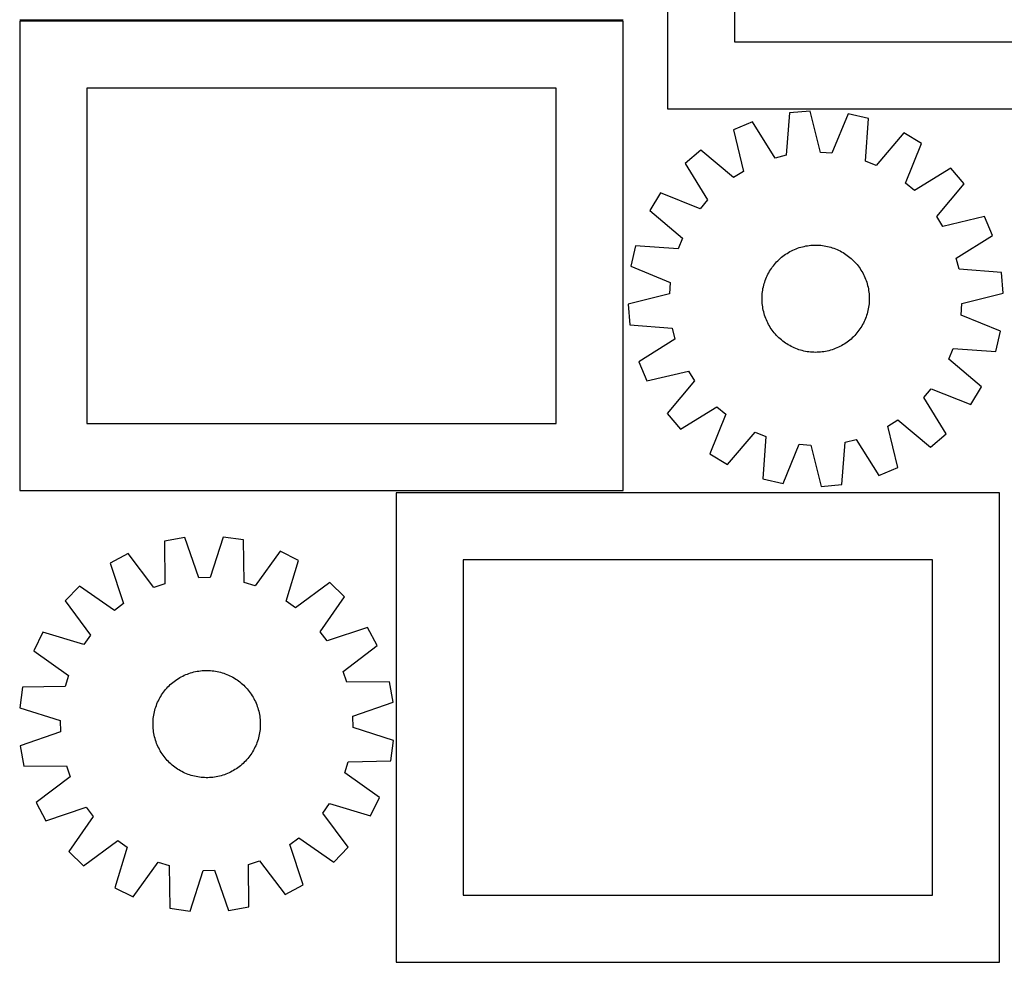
# Model space of a CAD drawing. Header units: millimetres. Extents: x 7 to 1493, y 7 to 2993.
# Tile 1 of 13: x 7 to 741, y 7 to 710. Entities that reach past the tile are written whole.
import ezdxf

# ---------------------------------------------------------------- set-up
doc = ezdxf.new("R2010")
doc.units = ezdxf.units.MM
doc.layers.add('COMMON', color=5, linetype='CONTINUOUS', true_color=0x0000ff)
doc.layers.add('CUT', color=7, linetype='CONTINUOUS', true_color=0x000000)

msp = doc.modelspace()

# ---------------------------------------------------------------- linework, layer by layer
at = {"layer": 'COMMON'}
msp.add_line((456.619859, 709.447218), (6.619859, 709.447218), dxfattribs=at)
at = {"layer": 'CUT'}
for p, q in [((489.79634, 1093.266221), (489.79634, 643.266221)), ((539.79634, 1043.266221), (539.79634, 693.266221)), ((456.619859, 708.697217), (6.619859, 708.697217)), ((6.619859, 708.697217), (6.619859, 358.697217)), ((456.619859, 358.697217), (456.619859, 708.697217)), ((539.79634, 693.266221), (789.79634, 693.266221)), ((406.619859, 658.697217), (56.619859, 658.697217)), ((56.619859, 658.697217), (56.619859, 408.697217)), ((406.619859, 408.697217), (406.619859, 658.697217)), ((489.79634, 643.266221), (839.79634, 643.266221)), ((580.781294, 640.40841), (578.30365, 608.740824)), ((596.112425, 641.707243), (580.781294, 640.40841)), ((603.88219, 610.907803), (596.112425, 641.707243)), ((624.576172, 639.638201), (612.43397, 610.286171)), ((639.558305, 636.135885), (624.576172, 639.638201)), ((553.071292, 633.580404), (538.891882, 627.607561)), ((569.978329, 606.689386), (553.071292, 633.580404)), ((637.430241, 604.442887), (639.558305, 636.135885)), ((538.891882, 627.607561), (546.321325, 596.724263)), ((665.989568, 625.372328), (645.371372, 601.209034)), ((679.156148, 617.411693), (665.989568, 625.372328)), ((667.338564, 587.927469), (679.156148, 617.411693)), ((514.648075, 612.55088), (503.008364, 602.48869)), ((539.037403, 592.200564), (514.648075, 612.55088)), ((612.43397, 610.286171), (603.88219, 610.907803)), ((503.008364, 602.48869), (519.617649, 575.412752)), ((578.30365, 608.740824), (569.978329, 606.689386)), ((645.371372, 601.209034), (637.430241, 604.442887)), ((546.321325, 596.724263), (539.037403, 592.200564)), ((700.967651, 599.007232), (673.891713, 582.397947)), ((711.029842, 587.367521), (700.967651, 599.007232)), ((673.891713, 582.397947), (667.338564, 587.927469)), ((484.603903, 580.677187), (476.643268, 567.510607)), ((514.088127, 568.859603), (484.603903, 580.677187)), ((690.679525, 562.978192), (711.029842, 587.367521)), ((519.617649, 575.412752), (514.088127, 568.859603)), ((476.643268, 567.510607), (500.806562, 546.892411)), ((695.203224, 555.69427), (690.679525, 562.978192)), ((726.086522, 563.123714), (695.203224, 555.69427)), ((732.059366, 548.944303), (726.086522, 563.123714)), ((500.806562, 546.892411), (497.572709, 538.95128)), ((705.168347, 532.037267), (732.059366, 548.944303)), ((465.879711, 541.079344), (462.377394, 526.09721)), ((497.572709, 538.95128), (465.879711, 541.079344)), ((578.877635, 535.581604), (579.950281, 536.236156)), ((579.950281, 536.236156), (581.042957, 536.856692)), ((581.042957, 536.856692), (582.154586, 537.4426)), ((582.154586, 537.4426), (583.28407, 537.993302)), ((583.28407, 537.993302), (584.430294, 538.508255)), ((584.430294, 538.508255), (585.592128, 538.986949)), ((585.592128, 538.986949), (586.768425, 539.428914)), ((586.768425, 539.428914), (587.958024, 539.833711)), ((587.958024, 539.833711), (589.159751, 540.200943)), ((589.159751, 540.200943), (590.37242, 540.530247)), ((590.37242, 540.530247), (591.594834, 540.821297)), ((591.594834, 540.821297), (592.825788, 541.073806)), ((592.825788, 541.073806), (594.064065, 541.287526)), ((594.064065, 541.287526), (595.308444, 541.462245)), ((595.308444, 541.462245), (596.557698, 541.597791)), ((596.557698, 541.597791), (597.810592, 541.69403)), ((597.810592, 541.69403), (599.065892, 541.750868)), ((599.065892, 541.750868), (600.322357, 541.768247)), ((600.322357, 541.768247), (601.578748, 541.746151)), ((601.578748, 541.746151), (602.833825, 541.684602)), ((602.833825, 541.684602), (604.08635, 541.58366)), ((604.08635, 541.58366), (605.335085, 541.443426)), ((605.335085, 541.443426), (606.5788, 541.264036)), ((606.5788, 541.264036), (607.816266, 541.04567)), ((607.816266, 541.04567), (609.046263, 540.788541)), ((609.046263, 540.788541), (610.267576, 540.492904)), ((610.267576, 540.492904), (611.479, 540.159051)), ((611.479, 540.159051), (612.67934, 539.78731)), ((612.67934, 539.78731), (613.867411, 539.37805)), ((613.867411, 539.37805), (615.042041, 538.931673)), ((615.042041, 538.931673), (616.20207, 538.44862)), ((616.20207, 538.44862), (617.346353, 537.929369)), ((617.346353, 537.929369), (618.473762, 537.374431)), ((618.473762, 537.374431), (619.583183, 536.784353)), ((619.583183, 536.784353), (620.673522, 536.15972)), ((620.673522, 536.15972), (621.743703, 535.501146)), ((570.292539, 528.277062), (571.139979, 529.204883)), ((571.139979, 529.204883), (572.016146, 530.105627)), ((572.016146, 530.105627), (572.920172, 530.978406)), ((572.920172, 530.978406), (573.851168, 531.822357)), ((573.851168, 531.822357), (574.808213, 532.636649)), ((574.808213, 532.636649), (575.790363, 533.420478)), ((575.790363, 533.420478), (576.79665, 534.17307)), ((576.79665, 534.17307), (577.826079, 534.893682)), ((577.826079, 534.893682), (578.877635, 535.581604)), ((621.743703, 535.501146), (622.79267, 534.809282)), ((622.79267, 534.809282), (623.819387, 534.08481)), ((623.819387, 534.08481), (624.822841, 533.328446)), ((624.822841, 533.328446), (625.802042, 532.540936)), ((625.802042, 532.540936), (626.756024, 531.723057)), ((626.756024, 531.723057), (627.683844, 530.875616)), ((627.683844, 530.875616), (628.584588, 529.99945)), ((628.584588, 529.99945), (629.457367, 529.095423)), ((629.457367, 529.095423), (630.301319, 528.164428)), ((707.219785, 523.711946), (705.168347, 532.037267)), ((462.377394, 526.09721), (491.729425, 513.955009)), ((565.231242, 521.104222), (565.855876, 522.194561)), ((565.855876, 522.194561), (566.51445, 523.264742)), ((566.51445, 523.264742), (567.206314, 524.313709)), ((567.206314, 524.313709), (567.930786, 525.340426)), ((567.930786, 525.340426), (568.68715, 526.34388)), ((568.68715, 526.34388), (569.47466, 527.323081)), ((569.47466, 527.323081), (570.292539, 528.277062)), ((630.301319, 528.164428), (631.115611, 527.207383)), ((631.115611, 527.207383), (631.899439, 526.225233)), ((631.899439, 526.225233), (632.652031, 525.218946)), ((632.652031, 525.218946), (633.372644, 524.189517)), ((633.372644, 524.189517), (634.060565, 523.137961)), ((634.060565, 523.137961), (634.715117, 522.065315)), ((634.715117, 522.065315), (635.335653, 520.972639)), ((738.887372, 521.234302), (707.219785, 523.711946)), ((561.856545, 513.000039), (562.228285, 514.200379)), ((562.228285, 514.200379), (562.637546, 515.38845)), ((562.637546, 515.38845), (563.083923, 516.56308)), ((563.083923, 516.56308), (563.566975, 517.723108)), ((563.566975, 517.723108), (564.086227, 518.867392)), ((564.086227, 518.867392), (564.641165, 519.994801)), ((564.641165, 519.994801), (565.231242, 521.104222)), ((635.335653, 520.972639), (635.921562, 519.86101)), ((635.921562, 519.86101), (636.472264, 518.731526)), ((636.472264, 518.731526), (636.987216, 517.585301)), ((636.987216, 517.585301), (637.465911, 516.423467)), ((637.465911, 516.423467), (637.907875, 515.24717)), ((637.907875, 515.24717), (638.312673, 514.057572)), ((740.186204, 505.903171), (738.887372, 521.234302)), ((491.729425, 513.955009), (491.107793, 505.403229)), ((560.431936, 505.607388), (560.57217, 506.856124)), ((560.57217, 506.856124), (560.751559, 508.099839)), ((560.751559, 508.099839), (560.969926, 509.337305)), ((560.969926, 509.337305), (561.227055, 510.567302)), ((561.227055, 510.567302), (561.522692, 511.788615)), ((561.522692, 511.788615), (561.856545, 513.000039)), ((638.312673, 514.057572), (638.679905, 512.855845)), ((638.679905, 512.855845), (639.009208, 511.643176)), ((639.009208, 511.643176), (639.300258, 510.420761)), ((639.300258, 510.420761), (639.552768, 509.189808)), ((639.552768, 509.189808), (639.766487, 507.951531)), ((639.766487, 507.951531), (639.941207, 506.707151)), ((491.107793, 505.403229), (460.308353, 497.633463)), ((560.247349, 501.843396), (560.269445, 503.099787)), ((560.264728, 500.58693), (560.247349, 501.843396)), ((560.321566, 499.331631), (560.264728, 500.58693)), ((560.269445, 503.099787), (560.330994, 504.354864)), ((560.330994, 504.354864), (560.431936, 505.607388)), ((639.941207, 506.707151), (640.076752, 505.457898)), ((640.076752, 505.457898), (640.172992, 504.205003)), ((640.225112, 500.436848), (640.163563, 499.181771)), ((640.172992, 504.205003), (640.229829, 502.949704)), ((640.247208, 501.693239), (640.225112, 500.436848)), ((640.229829, 502.949704), (640.247208, 501.693239)), ((709.386765, 498.133406), (740.186204, 505.903171)), ((460.308353, 497.633463), (461.607185, 482.302332)), ((560.417805, 498.078737), (560.321566, 499.331631)), ((560.553351, 496.829483), (560.417805, 498.078737)), ((560.72807, 495.585104), (560.553351, 496.829483)), ((560.941789, 494.346826), (560.72807, 495.585104)), ((561.194299, 493.115873), (560.941789, 494.346826)), ((561.485349, 491.893459), (561.194299, 493.115873)), ((639.267502, 492.969333), (638.971866, 491.74802)), ((639.524631, 494.199329), (639.267502, 492.969333)), ((639.742998, 495.436796), (639.524631, 494.199329)), ((639.922387, 496.68051), (639.742998, 495.436796)), ((640.062622, 497.929246), (639.922387, 496.68051)), ((640.163563, 499.181771), (640.062622, 497.929246)), ((708.765132, 489.581625), (709.386765, 498.133406)), ((561.814653, 490.68079), (561.485349, 491.893459)), ((562.181884, 489.479063), (561.814653, 490.68079)), ((562.586682, 488.289464), (562.181884, 489.479063)), ((563.028646, 487.113167), (562.586682, 488.289464)), ((563.507341, 485.951333), (563.028646, 487.113167)), ((564.022293, 484.805109), (563.507341, 485.951333)), ((564.572996, 483.675625), (564.022293, 484.805109)), ((636.927582, 485.813526), (636.40833, 484.669243)), ((637.410634, 486.973555), (636.927582, 485.813526)), ((637.857011, 488.148185), (637.410634, 486.973555)), ((638.266272, 489.336255), (637.857011, 488.148185)), ((638.638012, 490.536595), (638.266272, 489.336255)), ((638.971866, 491.74802), (638.638012, 490.536595)), ((738.117163, 477.439424), (708.765132, 489.581625)), ((461.607185, 482.302332), (493.274772, 479.824689)), ((493.274772, 479.824689), (495.32621, 471.499368)), ((565.158904, 482.563996), (564.572996, 483.675625)), ((565.77944, 481.47132), (565.158904, 482.563996)), ((566.433992, 480.398674), (565.77944, 481.47132)), ((567.121914, 479.347118), (566.433992, 480.398674)), ((567.842526, 478.317688), (567.121914, 479.347118)), ((568.595118, 477.311402), (567.842526, 478.317688)), ((632.563771, 478.196209), (631.807407, 477.192755)), ((633.288243, 479.222926), (632.563771, 478.196209)), ((633.980107, 480.271892), (633.288243, 479.222926)), ((634.638681, 481.342073), (633.980107, 480.271892)), ((635.263315, 482.432413), (634.638681, 481.342073)), ((635.853392, 483.541834), (635.263315, 482.432413)), ((636.40833, 484.669243), (635.853392, 483.541834)), ((734.614846, 462.457291), (738.117163, 477.439424)), ((495.32621, 471.499368), (468.435191, 454.592331)), ((569.378946, 476.329251), (568.595118, 477.311402)), ((570.193238, 475.372206), (569.378946, 476.329251)), ((571.03719, 474.441211), (570.193238, 475.372206)), ((571.909969, 473.537184), (571.03719, 474.441211)), ((572.810713, 472.661018), (571.909969, 473.537184)), ((573.738533, 471.813578), (572.810713, 472.661018)), ((574.692515, 470.995699), (573.738533, 471.813578)), ((575.671716, 470.208188), (574.692515, 470.995699)), ((576.67517, 469.451824), (575.671716, 470.208188)), ((624.704194, 470.116156), (623.697908, 469.363565)), ((625.686344, 470.899985), (624.704194, 470.116156)), ((626.643389, 471.714277), (625.686344, 470.899985)), ((627.574385, 472.558229), (626.643389, 471.714277)), ((628.478412, 473.431007), (627.574385, 472.558229)), ((629.354578, 474.331751), (628.478412, 473.431007)), ((630.202018, 475.259572), (629.354578, 474.331751)), ((631.019897, 476.213554), (630.202018, 475.259572)), ((631.807407, 477.192755), (631.019897, 476.213554)), ((577.701887, 468.727353), (576.67517, 469.451824)), ((578.750854, 468.035489), (577.701887, 468.727353)), ((579.821035, 467.376915), (578.750854, 468.035489)), ((580.911374, 466.752281), (579.821035, 467.376915)), ((582.020795, 466.162204), (580.911374, 466.752281)), ((583.148204, 465.607266), (582.020795, 466.162204)), ((584.292487, 465.088014), (583.148204, 465.607266)), ((585.452516, 464.604962), (584.292487, 465.088014)), ((586.627146, 464.158585), (585.452516, 464.604962)), ((587.815217, 463.749324), (586.627146, 464.158585)), ((589.015557, 463.377584), (587.815217, 463.749324)), ((590.226981, 463.04373), (589.015557, 463.377584)), ((591.448294, 462.748093), (590.226981, 463.04373)), ((592.678291, 462.490965), (591.448294, 462.748093)), ((608.899723, 462.715338), (607.668769, 462.462828)), ((610.122137, 463.006388), (608.899723, 462.715338)), ((611.334806, 463.335691), (610.122137, 463.006388)), ((612.536533, 463.702923), (611.334806, 463.335691)), ((613.726132, 464.107721), (612.536533, 463.702923)), ((614.902429, 464.549685), (613.726132, 464.107721)), ((616.064263, 465.02838), (614.902429, 464.549685)), ((617.210487, 465.543332), (616.064263, 465.02838)), ((618.339971, 466.094034), (617.210487, 465.543332)), ((619.4516, 466.679943), (618.339971, 466.094034)), ((620.544276, 467.300479), (619.4516, 466.679943)), ((621.616922, 467.955031), (620.544276, 467.300479)), ((622.668478, 468.642952), (621.616922, 467.955031)), ((623.697908, 469.363565), (622.668478, 468.642952)), ((699.687995, 456.644224), (702.921849, 464.585355)), ((702.921849, 464.585355), (734.614846, 462.457291)), ((593.915757, 462.272598), (592.678291, 462.490965)), ((595.159472, 462.093209), (593.915757, 462.272598)), ((596.408208, 461.952974), (595.159472, 462.093209)), ((597.660732, 461.852033), (596.408208, 461.952974)), ((598.915809, 461.790484), (597.660732, 461.852033)), ((600.1722, 461.768388), (598.915809, 461.790484)), ((601.428665, 461.785767), (600.1722, 461.768388)), ((602.683965, 461.842604), (601.428665, 461.785767)), ((603.936859, 461.938843), (602.683965, 461.842604)), ((605.186113, 462.074389), (603.936859, 461.938843)), ((606.430492, 462.249108), (605.186113, 462.074389)), ((607.668769, 462.462828), (606.430492, 462.249108)), ((723.851289, 436.026028), (699.687995, 456.644224)), ((468.435191, 454.592331), (474.408035, 440.41292)), ((474.408035, 440.41292), (505.291333, 447.842364)), ((505.291333, 447.842364), (509.815032, 440.558442)), ((509.815032, 440.558442), (489.464716, 416.169113)), ((680.876909, 428.123883), (686.40643, 434.677032)), ((686.40643, 434.677032), (715.890654, 422.859448)), ((715.890654, 422.859448), (723.851289, 436.026028)), ((697.486193, 401.047945), (680.876909, 428.123883)), ((499.526906, 404.529402), (526.602844, 421.138687)), ((526.602844, 421.138687), (533.155993, 415.609166)), ((489.464716, 416.169113), (499.526906, 404.529402)), ((533.155993, 415.609166), (521.338409, 386.124942)), ((654.173232, 406.812372), (661.457154, 411.336071)), ((661.457154, 411.336071), (685.846483, 390.985754)), ((56.619859, 408.697217), (406.619859, 408.697217)), ((661.602675, 375.929073), (654.173232, 406.812372)), ((534.504989, 378.164307), (555.123185, 402.3276)), ((555.123185, 402.3276), (563.064316, 399.093747)), ((563.064316, 399.093747), (560.936252, 367.40075)), ((622.190907, 394.795811), (630.516228, 396.847248)), ((630.516228, 396.847248), (647.423265, 369.95623)), ((685.846483, 390.985754), (697.486193, 401.047945)), ((575.918386, 363.898433), (588.060587, 393.250464)), ((588.060587, 393.250464), (596.612367, 392.628831)), ((596.612367, 392.628831), (604.382133, 361.829391)), ((619.713264, 363.128224), (622.190907, 394.795811)), ((521.338409, 386.124942), (534.504989, 378.164307)), ((647.423265, 369.95623), (661.602675, 375.929073)), ((560.936252, 367.40075), (575.918386, 363.898433)), ((604.382133, 361.829391), (619.713264, 363.128224)), ((6.619859, 358.697217), (456.619859, 358.697217)), ((737.311449, 356.928888), (287.311449, 356.928888)), ((287.311449, 356.928888), (287.311449, 6.928888)), ((737.311449, 6.928888), (737.311449, 356.928888)), ((129.680473, 323.630547), (114.520942, 321.000117)), ((140.1057, 293.625724), (129.680473, 323.630547)), ((158.216226, 324.050804), (148.679114, 293.751988)), ((173.446644, 321.867939), (158.216226, 324.050804)), ((114.520942, 321.000117), (114.813458, 289.237101)), ((174.089624, 290.110084), (173.446644, 321.867939)), ((87.511694, 311.782396), (73.906971, 304.596156)), ((106.698674, 286.467686), (87.511694, 311.782396)), ((200.715625, 313.449594), (182.282443, 287.580837)), ((214.526071, 306.667107), (200.715625, 313.449594)), ((73.906971, 304.596156), (84.000482, 274.478125)), ((205.323864, 276.264901), (214.526071, 306.667107)), ((687.311449, 306.928888), (337.311449, 306.928888)), ((337.311449, 306.928888), (337.311449, 56.928888)), ((687.311449, 56.928888), (687.311449, 306.928888)), ((51.068082, 287.483266), (40.349892, 276.444655)), ((77.13866, 269.336649), (51.068082, 287.483266)), ((114.813458, 289.237101), (106.698674, 286.467686)), ((148.679114, 293.751988), (140.1057, 293.625724)), ((182.282443, 287.580837), (174.089624, 290.110084)), ((237.859001, 290.234208), (212.334118, 271.327725)), ((248.897612, 279.516017), (237.859001, 290.234208)), ((230.750995, 253.445439), (248.897612, 279.516017)), ((40.349892, 276.444655), (59.256375, 250.919772)), ((84.000482, 274.478125), (77.13866, 269.336649)), ((212.334118, 271.327725), (205.323864, 276.264901)), ((23.916992, 253.111725), (17.134506, 239.301279)), ((54.319198, 243.909518), (23.916992, 253.111725)), ((59.256375, 250.919772), (54.319198, 243.909518)), ((235.892471, 246.583617), (230.750995, 253.445439)), ((266.010502, 256.677129), (235.892471, 246.583617)), ((273.196742, 243.072405), (266.010502, 256.677129)), ((247.882032, 223.885425), (273.196742, 243.072405)), ((17.134506, 239.301279), (43.003262, 220.868097)), ((43.003262, 220.868097), (40.474016, 212.675278)), ((127.039533, 219.806037), (128.155212, 220.384196)), ((128.155212, 220.384196), (129.2885, 220.927025)), ((129.2885, 220.927025), (130.438281, 221.433989)), ((130.438281, 221.433989), (131.603417, 221.904587)), ((131.603417, 221.904587), (132.782761, 222.338355)), ((132.782761, 222.338355), (133.975148, 222.734865)), ((133.975148, 222.734865), (135.179402, 223.093726)), ((135.179402, 223.093726), (136.394333, 223.414583)), ((136.394333, 223.414583), (137.618743, 223.69712)), ((137.618743, 223.69712), (138.851423, 223.941057)), ((138.851423, 223.941057), (140.091158, 224.146155)), ((140.091158, 224.146155), (141.336723, 224.312211)), ((141.336723, 224.312211), (142.586889, 224.439061)), ((142.586889, 224.439061), (143.840423, 224.526579)), ((143.840423, 224.526579), (145.096088, 224.57468)), ((145.096088, 224.57468), (146.352643, 224.583315)), ((146.352643, 224.583315), (147.60885, 224.552477)), ((147.60885, 224.552477), (148.863469, 224.482196)), ((148.863469, 224.482196), (150.11526, 224.372541)), ((150.11526, 224.372541), (151.36299, 224.22362)), ((151.36299, 224.22362), (152.605426, 224.035581)), ((152.605426, 224.035581), (153.841343, 223.808609)), ((153.841343, 223.808609), (155.069521, 223.542927)), ((155.069521, 223.542927), (156.288747, 223.238799)), ((156.288747, 223.238799), (157.497819, 222.896524)), ((157.497819, 222.896524), (158.695543, 222.51644)), ((158.695543, 222.51644), (159.880737, 222.098922)), ((159.880737, 222.098922), (161.052232, 221.644382)), ((161.052232, 221.644382), (162.208872, 221.153269)), ((162.208872, 221.153269), (163.349514, 220.626067)), ((163.349514, 220.626067), (164.473034, 220.063297)), ((250.651447, 215.770642), (247.882032, 223.885425)), ((117.083549, 212.223325), (117.965962, 213.11795)), ((117.965962, 213.11795), (118.87604, 213.984417)), ((118.87604, 213.984417), (119.812885, 214.821869)), ((119.812885, 214.821869), (120.775574, 215.629482)), ((120.775574, 215.629482), (121.763155, 216.406457)), ((121.763155, 216.406457), (122.774654, 217.152029)), ((122.774654, 217.152029), (123.809072, 217.86546)), ((123.809072, 217.86546), (124.86539, 218.546048)), ((124.86539, 218.546048), (125.942565, 219.19312)), ((125.942565, 219.19312), (127.039533, 219.806037)), ((164.473034, 220.063297), (165.578322, 219.465514)), ((165.578322, 219.465514), (166.664288, 218.833308)), ((166.664288, 218.833308), (167.729861, 218.167303)), ((167.729861, 218.167303), (168.773987, 217.468157)), ((168.773987, 217.468157), (169.795638, 216.736558)), ((169.795638, 216.736558), (170.793805, 215.97323)), ((170.793805, 215.97323), (171.767502, 215.178925)), ((171.767502, 215.178925), (172.715769, 214.354427)), ((172.715769, 214.354427), (173.637671, 213.500551)), ((173.637671, 213.500551), (174.532296, 212.618138)), ((282.414463, 216.063158), (250.651447, 215.770642)), ((285.044893, 200.903627), (282.414463, 216.063158)), ((8.716161, 212.032298), (6.533296, 196.80188)), ((40.474016, 212.675278), (8.716161, 212.032298)), ((111.750791, 205.249942), (112.416796, 206.315515)), ((112.416796, 206.315515), (113.115943, 207.359641)), ((113.115943, 207.359641), (113.847541, 208.381292)), ((113.847541, 208.381292), (114.61087, 209.379459)), ((114.61087, 209.379459), (115.405175, 210.353156)), ((115.405175, 210.353156), (116.229672, 211.301423)), ((116.229672, 211.301423), (117.083549, 212.223325)), ((174.532296, 212.618138), (175.398763, 211.70806)), ((175.398763, 211.70806), (176.236216, 210.771214)), ((176.236216, 210.771214), (177.043828, 209.808526)), ((177.043828, 209.808526), (177.820803, 208.820945)), ((177.820803, 208.820945), (178.566375, 207.809446)), ((178.566375, 207.809446), (179.279806, 206.775027)), ((179.279806, 206.775027), (179.960394, 205.718709)), ((179.960394, 205.718709), (180.607466, 204.641535)), ((108.06766, 197.281197), (108.485178, 198.466391)), ((108.485178, 198.466391), (108.939718, 199.637886)), ((108.939718, 199.637886), (109.430831, 200.794526)), ((109.430831, 200.794526), (109.958033, 201.935168)), ((109.958033, 201.935168), (110.520803, 203.058688)), ((110.520803, 203.058688), (111.118585, 204.163976)), ((111.118585, 204.163976), (111.750791, 205.249942)), ((180.607466, 204.641535), (181.220383, 203.544567)), ((181.220383, 203.544567), (181.798542, 202.428888)), ((181.798542, 202.428888), (182.341371, 201.295599)), ((182.341371, 201.295599), (182.848335, 200.145819)), ((182.848335, 200.145819), (183.318933, 198.980682)), ((183.318933, 198.980682), (183.752701, 197.801338)), ((255.04007, 190.4784), (285.044893, 200.903627)), ((6.533296, 196.80188), (36.832111, 187.264768)), ((106.360479, 189.948644), (106.548518, 191.19108)), ((106.548518, 191.19108), (106.775491, 192.426997)), ((106.775491, 192.426997), (107.041172, 193.655175)), ((107.041172, 193.655175), (107.345301, 194.874401)), ((107.345301, 194.874401), (107.687576, 196.083473)), ((107.687576, 196.083473), (108.06766, 197.281197)), ((183.752701, 197.801338), (184.149211, 196.608951)), ((184.149211, 196.608951), (184.508072, 195.404698)), ((184.508072, 195.404698), (184.828929, 194.189767)), ((184.828929, 194.189767), (185.111466, 192.965357)), ((185.111466, 192.965357), (185.355403, 191.732676)), ((185.355403, 191.732676), (185.560501, 190.492942)), ((36.832111, 187.264768), (36.958375, 178.691354)), ((106.000784, 184.938297), (106.031622, 186.194504)), ((106.00942, 183.681742), (106.000784, 184.938297)), ((106.05752, 182.426077), (106.00942, 183.681742)), ((106.031622, 186.194504), (106.101903, 187.449123)), ((106.101903, 187.449123), (106.211558, 188.700914)), ((106.211558, 188.700914), (106.360479, 189.948644)), ((185.560501, 190.492942), (185.726557, 189.247377)), ((185.726557, 189.247377), (185.853407, 187.99721)), ((185.853407, 187.99721), (185.940925, 186.743676)), ((185.940925, 186.743676), (185.989026, 185.488012)), ((185.997661, 184.231456), (185.966823, 182.975249)), ((185.989026, 185.488012), (185.997661, 184.231456)), ((255.166334, 181.904986), (255.04007, 190.4784)), ((36.958375, 178.691354), (6.953553, 168.266127)), ((106.145039, 181.172543), (106.05752, 182.426077)), ((106.271888, 179.922377), (106.145039, 181.172543)), ((106.437944, 178.676812), (106.271888, 179.922377)), ((106.643042, 177.437077), (106.437944, 178.676812)), ((106.88698, 176.204397), (106.643042, 177.437077)), ((185.222955, 176.742756), (184.957273, 175.514579)), ((185.449927, 177.978673), (185.222955, 176.742756)), ((185.637966, 179.221109), (185.449927, 177.978673)), ((185.786887, 180.468839), (185.637966, 179.221109)), ((185.896542, 181.720631), (185.786887, 180.468839)), ((185.966823, 182.975249), (185.896542, 181.720631)), ((285.46515, 172.367874), (255.166334, 181.904986)), ((107.169517, 174.979987), (106.88698, 176.204397)), ((107.490374, 173.765056), (107.169517, 174.979987)), ((107.849234, 172.560802), (107.490374, 173.765056)), ((108.245744, 171.368415), (107.849234, 172.560802)), ((108.679512, 170.189071), (108.245744, 171.368415)), ((109.15011, 169.023934), (108.679512, 170.189071)), ((109.657074, 167.874154), (109.15011, 169.023934)), ((183.058728, 169.531867), (182.567615, 168.375228)), ((183.513268, 170.703362), (183.058728, 169.531867)), ((183.930786, 171.888557), (183.513268, 170.703362)), ((184.31087, 173.086281), (183.930786, 171.888557)), ((184.653145, 174.295352), (184.31087, 173.086281)), ((184.957273, 175.514579), (184.653145, 174.295352)), ((283.282285, 157.137455), (285.46515, 172.367874)), ((6.953553, 168.266127), (9.583982, 153.106596)), ((110.199903, 166.740866), (109.657074, 167.874154)), ((110.778062, 165.625187), (110.199903, 166.740866)), ((111.39098, 164.528219), (110.778062, 165.625187)), ((112.038052, 163.451044), (111.39098, 164.528219)), ((112.718639, 162.394726), (112.038052, 163.451044)), ((113.432071, 161.360308), (112.718639, 162.394726)), ((178.882503, 161.810112), (178.150904, 160.788461)), ((179.581649, 162.854239), (178.882503, 161.810112)), ((180.247654, 163.919811), (179.581649, 162.854239)), ((180.87986, 165.005777), (180.247654, 163.919811)), ((181.477643, 166.111066), (180.87986, 165.005777)), ((182.040413, 167.234585), (181.477643, 166.111066)), ((182.567615, 168.375228), (182.040413, 167.234585)), ((114.177642, 160.348809), (113.432071, 161.360308)), ((114.954617, 159.361228), (114.177642, 160.348809)), ((115.76223, 158.398539), (114.954617, 159.361228)), ((116.599683, 157.461694), (115.76223, 158.398539)), ((117.46615, 156.551616), (116.599683, 157.461694)), ((118.360775, 155.669203), (117.46615, 156.551616)), ((119.282676, 154.815326), (118.360775, 155.669203)), ((120.230943, 153.990829), (119.282676, 154.815326)), ((172.18556, 154.347884), (171.222872, 153.540271)), ((173.122406, 155.185337), (172.18556, 154.347884)), ((174.032484, 156.051804), (173.122406, 155.185337)), ((174.914897, 156.946429), (174.032484, 156.051804)), ((175.768773, 157.86833), (174.914897, 156.946429)), ((176.593271, 158.816597), (175.768773, 157.86833)), ((177.387576, 159.790295), (176.593271, 158.816597)), ((178.150904, 160.788461), (177.387576, 159.790295)), ((248.995183, 148.301656), (251.52443, 156.494475)), ((251.52443, 156.494475), (283.282285, 157.137455)), ((9.583982, 153.106596), (41.346998, 153.399112)), ((41.346998, 153.399112), (44.116413, 145.284328)), ((121.204641, 153.196524), (120.230943, 153.990829)), ((122.202807, 152.433195), (121.204641, 153.196524)), ((123.224458, 151.701597), (122.202807, 152.433195)), ((124.268585, 151.00245), (123.224458, 151.701597)), ((125.334157, 150.336445), (124.268585, 151.00245)), ((126.420123, 149.704239), (125.334157, 150.336445)), ((127.525412, 149.106456), (126.420123, 149.704239)), ((128.648931, 148.543687), (127.525412, 149.106456)), ((129.789574, 148.016485), (128.648931, 148.543687)), ((130.946213, 147.525372), (129.789574, 148.016485)), ((132.117708, 147.070832), (130.946213, 147.525372)), ((133.302903, 146.653314), (132.117708, 147.070832)), ((160.395028, 147.265166), (159.215684, 146.831398)), ((161.560165, 147.735764), (160.395028, 147.265166)), ((162.709945, 148.242728), (161.560165, 147.735764)), ((163.843234, 148.785557), (162.709945, 148.242728)), ((164.958913, 149.363716), (163.843234, 148.785557)), ((166.055881, 149.976634), (164.958913, 149.363716)), ((167.133055, 150.623706), (166.055881, 149.976634)), ((168.189373, 151.304293), (167.133055, 150.623706)), ((169.223792, 152.017725), (168.189373, 151.304293)), ((170.235291, 152.763296), (169.223792, 152.017725)), ((171.222872, 153.540271), (170.235291, 152.763296)), ((274.86394, 129.868475), (248.995183, 148.301656)), ((44.116413, 145.284328), (18.801703, 126.097348)), ((134.500627, 146.27323), (133.302903, 146.653314)), ((135.709698, 145.930955), (134.500627, 146.27323)), ((136.928925, 145.626826), (135.709698, 145.930955)), ((138.157102, 145.361145), (136.928925, 145.626826)), ((139.393019, 145.134172), (138.157102, 145.361145)), ((140.635455, 144.946133), (139.393019, 145.134172)), ((141.883185, 144.797212), (140.635455, 144.946133)), ((143.134977, 144.687557), (141.883185, 144.797212)), ((144.389595, 144.617276), (143.134977, 144.687557)), ((145.645802, 144.586438), (144.389595, 144.617276)), ((146.902358, 144.595074), (145.645802, 144.586438)), ((148.158022, 144.643174), (146.902358, 144.595074)), ((149.411556, 144.730693), (148.158022, 144.643174)), ((150.661723, 144.857542), (149.411556, 144.730693)), ((151.907288, 145.023598), (150.661723, 144.857542)), ((153.147022, 145.228696), (151.907288, 145.023598)), ((154.379703, 145.472634), (153.147022, 145.228696)), ((155.604113, 145.75517), (154.379703, 145.472634)), ((156.819044, 146.076027), (155.604113, 145.75517)), ((158.023297, 146.434888), (156.819044, 146.076027)), ((159.215684, 146.831398), (158.023297, 146.434888)), ((18.801703, 126.097348), (25.987943, 112.492625)), ((232.742071, 118.249981), (237.679247, 125.260235)), ((237.679247, 125.260235), (268.081454, 116.058028)), ((268.081454, 116.058028), (274.86394, 129.868475)), ((25.987943, 112.492625), (56.105974, 122.586136)), ((56.105974, 122.586136), (61.24745, 115.724314)), ((251.648554, 92.725098), (232.742071, 118.249981)), ((61.24745, 115.724314), (43.100833, 89.653736)), ((54.139444, 78.935546), (79.664327, 97.842029)), ((79.664327, 97.842029), (86.674581, 92.904852)), ((207.997963, 94.691628), (214.859785, 99.833104)), ((214.859785, 99.833104), (240.930363, 81.686487)), ((43.100833, 89.653736), (54.139444, 78.935546)), ((86.674581, 92.904852), (77.472374, 62.502646)), ((218.091475, 64.573597), (207.997963, 94.691628)), ((240.930363, 81.686487), (251.648554, 92.725098)), ((91.282821, 55.72016), (109.716002, 81.588916)), ((109.716002, 81.588916), (117.908821, 79.05967)), ((177.184988, 79.932652), (185.299771, 82.702067)), ((185.299771, 82.702067), (204.486751, 57.387357)), ((117.908821, 79.05967), (118.551801, 47.301815)), ((133.78222, 45.11895), (143.319332, 75.417765)), ((143.319332, 75.417765), (151.892746, 75.544029)), ((151.892746, 75.544029), (162.317973, 45.539207)), ((177.477504, 48.169636), (177.184988, 79.932652)), ((77.472374, 62.502646), (91.282821, 55.72016)), ((204.486751, 57.387357), (218.091475, 64.573597)), ((337.311449, 56.928888), (687.311449, 56.928888)), ((118.551801, 47.301815), (133.78222, 45.11895)), ((162.317973, 45.539207), (177.477504, 48.169636)), ((287.311449, 6.928888), (737.311449, 6.928888))]:
    msp.add_line(p, q, dxfattribs=at)

doc.saveas('drawing.dxf')
